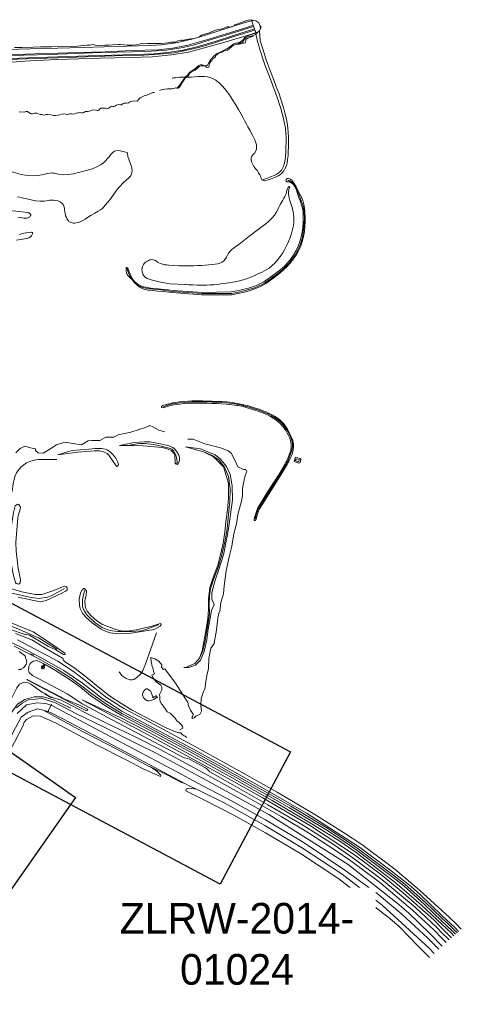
# Model space of a CAD drawing. Header units: metres. Extents: x 68432 to 72035, y 406848 to 409791.
# Tile 8 of 13: x 71234 to 72035, y 406915 to 408699. Entities that reach past the tile are written whole.
import ezdxf

# ---------------------------------------------------------------- set-up
doc = ezdxf.new("R2010")
doc.units = ezdxf.units.M
for name, color, linetype, lineweight in [('B-GEO-OG-BEEK-G', 253, 'Continuous', 0), ('B-GEO-OG-OVLIJNOBJ-G', 253, 'Continuous', 0), ('B-GEO-OG-RASTER-G', 253, 'WZE_AFRASTERING', 0), ('B-GEO-OG-SLOOT_kant-G', 253, 'Continuous', 0), ('B-GEO-OG-VERH_kntgesl-G', 253, 'Continuous', 0), ('B-GEO-OG-VERH_kntopen-G', 253, 'Continuous', 0), ('B-GEO-OG-WATER_overig-G', 253, 'Continuous', 0), ('TL-3.5mm Tekst', 3, 'Continuous', 35)]:
    doc.layers.add(name, color=color, linetype=linetype, lineweight=lineweight)
doc.styles.add('StagCAD', font='StagCAD.ttf')
doc.linetypes.add('WZE_AFRASTERING', pattern='A,9,-1.72,[205,WZE.shx,S=0.155,R=0,X=0,Y=0],-3.28', length=14)

msp = doc.modelspace()

# ---------------------------------------------------------------- linework, layer by layer
at = {"color": 1, "lineweight": -3}
msp.add_lwpolyline([(70952.968, 407557.945), (71335.512, 407290.085), (71072.881, 406915.01), (70690.337, 407182.871)], close=True, dxfattribs=at)
at = {"layer": 'B-GEO-OG-BEEK-G'}
for points in [[(71669.232, 408679.148), (71671.495, 408684.442), (71671.449, 408688.442)], [(71652.639, 408672.463), (71661.822, 408675.499)], [(71661.822, 408675.499), (71662.29, 408675.672)], [(71661.926, 408675.068), (71661.822, 408675.499)], [(71662.422, 408673.003), (71661.926, 408675.068)], [(71662.29, 408675.672), (71666.404, 408677.196), (71668.628, 408678.731)], [(71662.422, 408673.003), (71665.635, 408659.643), (71667.793, 408652.513), (71670.044, 408645.179), (71672.681, 408636.735), (71675.405, 408628.233), (71678.956, 408617.668), (71682.207, 408608.557), (71685.268, 408600.402), (71688.252, 408592.707), (71691.27, 408584.975), (71693.974, 408577.942), (71696.739, 408570.596), (71699.518, 408563.022), (71702.262, 408555.306), (71704.926, 408547.535), (71707.856, 408538.518), (71710.529, 408529.527), (71712.862, 408520.55), (71714.771, 408511.57), (71716.175, 408502.575), (71716.991, 408493.993), (71717.361, 408485.341), (71717.372, 408476.576), (71717.108, 408467.656), (71716.657, 408458.537), (71716.247, 408452.162), (71715.601, 408445.844), (71714.531, 408439.752), (71712.851, 408434.056), (71710.371, 408428.925), (71709.042, 408426.975), (71707.498, 408425.136), (71705.702, 408423.393), (71703.612, 408421.727), (71701.19, 408420.122), (71695.497, 408417.117), (71689.346, 408414.462), (71683.727, 408412.339), (71679.629, 408410.932), (71678.043, 408410.422), (71673.539, 408409.009), (71678.806, 408407.277), (71680.447, 408407.738), (71684.7, 408409.03), (71690.558, 408411.011), (71697.018, 408413.54), (71703.073, 408416.478), (71706.27, 408418.476), (71708.975, 408420.594)], [(71668.628, 408678.731), (71669.232, 408679.148)], [(71708.975, 408420.594), (71711.253, 408422.846), (71713.167, 408425.246), (71714.782, 408427.809), (71717.321, 408433.46), (71719.078, 408439.658), (71720.222, 408446.238), (71720.921, 408453.034), (71721.344, 408459.879), (71721.694, 408468.798), (71721.815, 408477.55), (71721.668, 408486.172), (71721.212, 408494.702), (71720.407, 408503.176), (71719.097, 408512.409), (71717.358, 408521.63), (71715.225, 408530.848), (71712.731, 408540.072), (71709.913, 408549.311), (71707.324, 408557.085), (71704.599, 408564.793), (71701.804, 408572.353), (71699.01, 408579.681), (71696.285, 408586.695), (71693.232, 408594.505), (71690.236, 408602.278), (71687.167, 408610.522), (71683.893, 408619.746), (71680.285, 408630.456), (71677.615, 408638.7), (71675.024, 408646.867), (71672.806, 408653.95), (71670.677, 408660.826), (71669.232, 408679.148)], [(71447.029, 408218.907), (71451.327, 408215.415), (71456.292, 408212.447), (71459.62, 408211.122), (71463.127, 408210.181), (71466.89, 408209.514), (71470.986, 408209.009), (71484.713, 408207.634), (71494.214, 408206.662), (71511.015, 408204.911), (71563.905, 408200.868), (71619.73, 408200.892), (71622.439, 408201.427), (71629.504, 408202.923), (71639.327, 408205.22), (71650.315, 408208.155), (71660.872, 408211.568), (71667.832, 408214.414), (71673.876, 408217.439), (71679.275, 408220.635), (71684.303, 408223.996), (71689.229, 408227.516), (71695.049, 408231.768), (71700.983, 408236.241), (71706.916, 408240.955), (71712.734, 408245.932), (71718.325, 408251.191), (71724.683, 408257.994), (71730.476, 408265.213), (71735.641, 408272.819), (71740.12, 408280.781), (71743.852, 408289.066), (71746.779, 408297.577), (71748.977, 408306.335), (71750.51, 408315.299), (71751.444, 408324.428), (71751.845, 408333.681), (71751.862, 408338.577), (71751.747, 408343.45), (71751.502, 408348.257), (71751.123, 408352.952), (71750.61, 408357.49), (71749.885, 408362.212), (71748.89, 408366.872), (71747.514, 408371.641), (71745.645, 408376.694), (71743.173, 408382.203), (71739.51, 408389.255), (71735.523, 408396.281), (71731.867, 408402.396)], [(71731.867, 408402.396), (71729.194, 408406.714), (71728.158, 408408.35), (71727.793, 408408.667), (71726.816, 408409.441), (71725.403, 408410.404), (71723.733, 408411.292), (71721.983, 408411.836), (71720.738, 408411.884), (71719.601, 408411.626), (71718.628, 408411.092), (71717.872, 408410.309), (71717.389, 408409.305), (71717.238, 408408.482), (71717.249, 408407.634), (71717.417, 408406.832), (71717.738, 408406.151), (71718.207, 408405.662), (71718.808, 408405.413), (71719.514, 408405.351), (71720.29, 408405.402), (71721.098, 408405.493), (71721.905, 408405.55), (71722.546, 408405.528), (71723.163, 408405.445), (71723.758, 408405.309), (71724.333, 408405.131), (71724.891, 408404.921), (71729.373, 408401.987), (71732.775, 408397.629), (71735.396, 408392.293), (71737.536, 408386.427), (71739.495, 408380.476), (71741.38, 408375.12), (71743.253, 408369.987), (71744.997, 408364.978), (71746.494, 408359.995), (71747.627, 408354.939), (71748.243, 408350.481), (71748.558, 408345.924), (71748.629, 408341.296), (71748.509, 408336.626), (71748.254, 408331.94), (71747.509, 408323.053), (71746.37, 408314.264), (71744.736, 408305.623), (71742.507, 408297.184), (71739.581, 408288.997), (71735.932, 408281.195), (71731.569, 408273.713)], [(71731.569, 408273.713), (71726.558, 408266.573), (71720.965, 408259.8), (71714.856, 408253.414), (71709.44, 408248.411), (71703.814, 408243.675), (71698.08, 408239.193), (71692.341, 408234.946), (71686.699, 408230.92), (71682.029, 408227.678), (71677.259, 408224.591), (71672.15, 408221.664), (71666.459, 408218.908), (71659.945, 408216.328), (71649.264, 408213.02), (71638.101, 408210.214), (71628.097, 408208.044), (71620.891, 408206.644), (71618.125, 408206.147), (71565.833, 408204.943), (71512.412, 408208.864), (71503.902, 408209.649), (71495.305, 408210.483), (71485.626, 408211.482), (71476.223, 408212.548), (71471.389, 408213.17), (71467.006, 408213.84), (71462.98, 408214.617), (71459.216, 408215.559), (71455.618, 408216.727), (71451.274, 408218.594), (71447.104, 408221.093), (71443.172, 408224.419), (71439.541, 408228.766), (71436.275, 408234.329), (71434.425, 408238.5), (71432.835, 408242.696), (71431.592, 408246.371), (71430.782, 408248.977), (71430.494, 408249.967), (71428.844, 408250.6), (71427.547, 408250.046), (71427.446, 408249.452), (71427.33, 408248.687), (71427.171, 408244.275), (71427.934, 408240.735), (71429.4, 408237.817), (71431.352, 408235.269), (71437.732, 408228.299), (71439.993, 408225.881)], [(71439.993, 408225.881), (71442.066, 408223.664), (71446.592, 408219.262), (71447.029, 408218.907)], [(71551.693, 408008.809), (71546.267, 408008.7), (71540.195, 408008.357), (71532.081, 408007.605), (71523.858, 408006.642), (71516.625, 408005.684), (71511.479, 408004.95), (71509.52, 408004.657), (71493.281, 408000)], [(71647.373, 408000), (71646.711, 408000.179), (71640.854, 408001.614), (71634.978, 408002.904), (71630.01, 408003.881), (71625.024, 408004.751), (71620.009, 408005.513), (71614.952, 408006.163), (71609.842, 408006.698), (71600.929, 408007.36), (71591.964, 408007.769), (71583.086, 408008.021), (71574.437, 408008.21), (71566.156, 408008.434), (71561.431, 408008.606), (71556.678, 408008.755), (71551.693, 408008.809)], [(71493.281, 408000), (71493.173, 407999.969), (71491.678, 407998.135), (71491.65, 407996.604), (71494.737, 407995.918), (71507.863, 408000)], [(71507.863, 408000), (71511.497, 408001.13), (71513.349, 408001.368), (71518.215, 408001.967), (71525.063, 408002.757), (71532.859, 408003.567), (71540.569, 408004.227), (71546.637, 408004.576), (71552.043, 408004.726)], [(71552.043, 408004.726), (71556.998, 408004.728), (71561.713, 408004.636), (71574.53, 408004.271), (71583.031, 408004.019), (71591.766, 408003.696), (71600.598, 408003.256), (71609.391, 408002.651), (71614.335, 408002.214), (71619.23, 408001.689), (71624.082, 408001.06), (71628.9, 408000.308), (71630.55, 408000)], [(71630.55, 408000), (71633.69, 407999.414), (71639.495, 407998.119), (71645.271, 407996.626), (71651.018, 407994.97), (71656.738, 407993.19), (71662.43, 407991.322), (71666.788, 407989.842), (71671.119, 407988.303), (71675.412, 407986.673), (71679.657, 407984.922), (71683.841, 407983.021), (71688.92, 407980.418), (71693.844, 407977.518), (71698.567, 407974.3), (71703.044, 407970.745), (71707.229, 407966.835), (71710.697, 407963.024), (71713.892, 407958.971), (71716.812, 407954.733), (71719.454, 407950.37), (71721.816, 407945.94), (71724, 407941.158), (71725.672, 407936.217), (71726.643, 407930.971), (71726.722, 407925.269), (71725.72, 407918.963), (71723.701, 407912.384), (71721.109, 407905.902), (71718.529, 407900.3), (71716.551, 407896.364), (71715.761, 407894.877), (71703.741, 407873.807), (71682.874, 407842.408), (71665.582, 407813.567), (71661.657, 407802.906), (71659.722, 407795.1), (71659.473, 407791.966), (71661.513, 407792.036)], [(71661.513, 407792.036), (71663.191, 407793.928), (71664.845, 407802.207), (71668.702, 407812.032), (71686.699, 407841.013), (71706.109, 407871.446), (71719.428, 407893.135), (71720.23, 407894.602), (71722.244, 407898.492), (71724.881, 407904.04), (71727.554, 407910.479), (71729.673, 407917.042), (71730.875, 407924.255), (71730.718, 407930.744), (71729.486, 407936.711), (71727.463, 407942.355), (71724.931, 407947.877), (71722.548, 407952.599), (71719.956, 407957.283), (71717.109, 407961.836), (71713.961, 407966.164), (71710.464, 407970.174), (71706.071, 407974.233), (71701.271, 407977.835), (71696.156, 407981.048), (71690.821, 407983.94), (71685.36, 407986.578), (71681.152, 407988.462), (71676.921, 407990.244), (71672.663, 407991.928), (71668.376, 407993.521), (71664.055, 407995.028), (71658.323, 407996.886), (71652.538, 407998.603), (71647.373, 408000)], [(71732.205, 407898.77), (71734.711, 407906.652), (71743.075, 407904.137), (71744.029, 407902.095), (71742.78, 407897.058), (71740.334, 407895.612), (71732.205, 407898.77)]]:
    msp.add_lwpolyline(points, dxfattribs=at)
at = {"layer": 'B-GEO-OG-OVLIJNOBJ-G'}
for points in [[(71173.313, 408634.721), (71213.296, 408635.744), (71262.056, 408637.536), (71303.352, 408638.592), (71340.256, 408639.744), (71389.624, 408641.408), (71437.928, 408643.328), (71485.776, 408644.8), (71511.856, 408647.808), (71539.288, 408653.12), (71577.072, 408663.84), (71616.672, 408676.128), (71646.168, 408685.44), (71657.607, 408689.368)], [(71658.8, 408698.208), (71656.272, 408698.848), (71651.072, 408699.424), (71646.344, 408697.984), (71636.544, 408694.592), (71628.344, 408691.52), (71624.072, 408689.984), (71623.08, 408688.288), (71619.312, 408686.976), (71616.576, 408685.952), (71613.672, 408686.752), (71609.84, 408686.624), (71601.24, 408682.944), (71589.44, 408680.416), (71582.08, 408677.6), (71575.8, 408674.336), (71571.744, 408673.664), (71568.272, 408672.48), (71563.992, 408671.2), (71559.118, 408667.861)], [(71655.213, 408697.618), (71652.4, 408696.928), (71637.152, 408692.32), (71610.4, 408683.84), (71577.008, 408673.312), (71559.118, 408667.861)], [(71657.607, 408689.368), (71657.632, 408689.376)], [(71559.118, 408667.861), (71548.864, 408664.736), (71517.264, 408657.6), (71491.256, 408653.984), (71471.12, 408652.896), (71407.512, 408650.944), (71347.408, 408648.768), (71303.384, 408647.712), (71274.28, 408646.976), (71232.936, 408645.728), (71202.88, 408644.64), (71173.092, 408643.776)], [(71657.672, 408673.856), (71646.664, 408670.688), (71606.48, 408658.784), (71566.936, 408647.552), (71540.4, 408640.832), (71509.84, 408635.456), (71475.48, 408632.352), (71434.24, 408630.944), (71379.48, 408629.568), (71303.832, 408627.456), (71252.952, 408625.152), (71211.504, 408622.08)], [(71213.592, 408627.424), (71262.312, 408629.248), (71303.464, 408630.56), (71354.36, 408632.352), (71406.472, 408633.888), (71459.16, 408635.2), (71479.016, 408636.224), (71514.32, 408639.584), (71543.504, 408645.216), (71565.68, 408650.848), (71589.272, 408658.048), (71622.936, 408668.768), (71660.528, 408680.576)], [(71519.662, 408575.314), (71526.512, 408584.032), (71531.816, 408591.392), (71534.744, 408595.68), (71539.344, 408599.68), (71542.512, 408603.52), (71546.424, 408606.592), (71552.968, 408611.072), (71556.776, 408614.496), (71559.056, 408616.576), (71561.744, 408617.6), (71565.216, 408617.408), (71568.744, 408616.512), (71572.96, 408616.032), (71574.824, 408616.736), (71576.176, 408619.264), (71578.888, 408624.576), (71585.04, 408632.16), (71591.488, 408637.696), (71598.992, 408641.44), (71608.656, 408645.92), (71617.296, 408651.36), (71621.264, 408655.072), (71625.44, 408657.088), (71629.584, 408657.184), (71631.592, 408657.28), (71635.016, 408659.072), (71639.36, 408662.944), (71641.856, 408667.264), (71646.248, 408669.28), (71657.672, 408673.856)], [(71559.118, 408667.861), (71559.088, 408667.84)], [(71656.928, 408669.984), (71651.128, 408668.96), (71646.688, 408667.84), (71645.005, 408667.081), (71643.988, 408666.379), (71642.2, 408664.608), (71640.96, 408661.792), (71639.083, 408659.423), (71637.912, 408658.464), (71634.048, 408656.736), (71632.704, 408655.84), (71631.2, 408655.424), (71627.92, 408655.2)], [(71646.618, 408665.165), (71651.48, 408667.296), (71656.192, 408668.928), (71657.48, 408670.752), (71659.096, 408671.495), (71661.395, 408672.303), (71662.376, 408672.96), (71662.422, 408673.003)], [(71657.672, 408673.856), (71661.232, 408674.88), (71661.926, 408675.068)], [(71661.926, 408675.068), (71662.441, 408675.207)], [(71662.422, 408673.003), (71665.776, 408676.128)], [(71224.864, 408649.056), (71238.712, 408649.056), (71247.208, 408648.288), (71258.784, 408649.44), (71272.192, 408650.112), (71292.136, 408650.4), (71303.512, 408651.552), (71310.712, 408650.976), (71318.744, 408651.264), (71326.016, 408651.072), (71339, 408651.552), (71350.008, 408652.416), (71356.192, 408653.28), (71361.88, 408653.472), (71365.624, 408654.304), (71369.44, 408654.144), (71372.032, 408653.472), (71377.208, 408652.704), (71382.52, 408652.32), (71388.816, 408653.408), (71396.272, 408653.408), (71402.488, 408653.984), (71413.184, 408654.56), (71416.336, 408654.688), (71423.192, 408653.984), (71430.056, 408653.376), (71437.496, 408653.216), (71445.336, 408653.568), (71451.336, 408655.072), (71455.16, 408656.384), (71458.032, 408655.872), (71465.976, 408656.064), (71481.376, 408656.544), (71490.768, 408656.32), (71503.424, 408657.632), (71508.44, 408658.88), (71511.768, 408658.656), (71516.624, 408658.912), (71520.864, 408660.832), (71526.392, 408662.176), (71528.544, 408662.304), (71528.992, 408661.504), (71537.672, 408663.52), (71544.736, 408664.928), (71548.912, 408664.768)], [(71519.662, 408575.314), (71521.2, 408575.264), (71523.992, 408577.376), (71527.144, 408581.76), (71529.776, 408586.336), (71534.376, 408593.28), (71536.648, 408595.264), (71539.712, 408597.024), (71541.272, 408599.328), (71543.048, 408602.624), (71545.832, 408605.056), (71552.76, 408608), (71556.96, 408611.424), (71559.976, 408614.624), (71564.2, 408615.776), (71568.992, 408615.552), (71571.136, 408615.072), (71572.56, 408613.504), (71575.8, 408612.576), (71577.48, 408613.504), (71577.664, 408616.544), (71578.624, 408620.512), (71581.952, 408624.96), (71583.168, 408625.76), (71584.936, 408629.312), (71587.496, 408630.304), (71589.184, 408632.224), (71590.256, 408634.56), (71593.688, 408637.312), (71597.472, 408639.328), (71601.744, 408640.512), (71606.888, 408643.392), (71610.896, 408644.48), (71614.048, 408646.56), (71618.272, 408650.496), (71622.352, 408653.44), (71626.784, 408655.232), (71632.032, 408655.008), (71635.4, 408655.68), (71637.52, 408657.056), (71639.984, 408657.12), (71641.56, 408657.056), (71642.784, 408657.282), (71643.328, 408657.696), (71643.951, 408658.735), (71644.376, 408660.928), (71644.391, 408661.739), (71644.377, 408662.825), (71644.6, 408663.328), (71646.618, 408665.165)], [(71346.024, 408530.784), (71348.68, 408530.4), (71350.528, 408531.328), (71353.44, 408532.928), (71357.736, 408533.088), (71360.856, 408533.664), (71365.872, 408535.424), (71369.6, 408535.872), (71373.112, 408535.552), (71374.768, 408535.104), (71375.832, 408534.848), (71377.736, 408535.456), (71379.136, 408537.088), (71381.664, 408538.816), (71384.24, 408539.136), (71389.584, 408538.88), (71393.84, 408538.752), (71395.88, 408539.136), (71397.136, 408540.224), (71398.944, 408541.728), (71400.688, 408542.464), (71403.304, 408542.304), (71405.84, 408542.24), (71408.12, 408543.072), (71410.072, 408544.448), (71413.168, 408545.44), (71417.2, 408545.248), (71418.736, 408545.248), (71422.072, 408547.552), (71423.896, 408548), (71428.104, 408548.384), (71431.672, 408548.544), (71433.296, 408549.856), (71436.112, 408551.456), (71440.144, 408551.776), (71446.136, 408552.192), (71447.712, 408552.064), (71448.8, 408552.32), (71449.512, 408554.272), (71452.56, 408557.632), (71459.84, 408561.248), (71464.92, 408562.432), (71469.12, 408564.448), (71476.096, 408567.392), (71479.096, 408567.488)], [(71488.192, 408571.04), (71492.912, 408572.704), (71502.608, 408574.144), (71511.072, 408574.4), (71515.688, 408575.488), (71517.136, 408576.192), (71518.224, 408576.096), (71519.232, 408575.328), (71519.662, 408575.314)], [(71519.648, 408575.296), (71519.662, 408575.314)], [(71233.24, 408532.192), (71243.128, 408531.808), (71245.744, 408533.056), (71248.736, 408532.832), (71250.976, 408531.136), (71253.808, 408529.696), (71255.704, 408528.672), (71257.592, 408528.928), (71261.384, 408530.272), (71265.248, 408529.952), (71271.752, 408527.904), (71275.144, 408527.808), (71276.48, 408527.104), (71279.072, 408526.592), (71281.056, 408527.168), (71282.528, 408527.744), (71285.432, 408527.552), (71291.008, 408527.04), (71295.616, 408525.984), (71299.6, 408525.92), (71303.608, 408526.592), (71307.384, 408526.976), (71311.408, 408528.064), (71314.28, 408528.544), (71317.984, 408528.032), (71320.608, 408527.392), (71321.56, 408527.392), (71322.848, 408528.288), (71325.272, 408529.056), (71328.344, 408528.576), (71330.56, 408528.096), (71333.904, 408528.704), (71336.808, 408530.208), (71338.208, 408530.464), (71339.888, 408530.08), (71341.176, 408530.432), (71343.184, 408531.04), (71346.024, 408530.784)], [(71276.968, 407913.632), (71288.92, 407920.928), (71301.392, 407928.896), (71316.288, 407933.792), (71331.096, 407931.648), (71346.528, 407929.12), (71351.432, 407931.84), (71358.76, 407936.352), (71365.368, 407936.704), (71379.712, 407936.768), (71390.432, 407942.72), (71405.208, 407942.88), (71412.744, 407946.944), (71435.944, 407952.032), (71451.24, 407956.736), (71462.392, 407960.256), (71470.504, 407963.744), (71475.776, 407961.632), (71486.408, 407955.648), (71497.544, 407952.8)], [(71561.208, 407440.096), (71564.128, 407446.112), (71562.608, 407456.608), (71563.432, 407469.504), (71567.072, 407480.352), (71570.4, 407487.744), (71571.264, 407496.672), (71574.44, 407513.824), (71576.616, 407522.848), (71577.424, 407541.536), (71580.992, 407560.192), (71583.336, 407563.68), (71586.848, 407568.992), (71588.216, 407576.768), (71590.712, 407589.376), (71591.968, 407598.72), (71593.552, 407614.528), (71595.648, 407624), (71597.976, 407629.152), (71597.744, 407632.448), (71599.016, 407643.392), (71604.104, 407659.072), (71605.144, 407673.536), (71608.832, 407700.704), (71614.616, 407728.608), (71619.216, 407745.216), (71622.824, 407767.808), (71627.328, 407785.856), (71630.52, 407804.928), (71635.904, 407824.544), (71638.128, 407836.256), (71638.24, 407850.048), (71641.224, 407864.768), (71643.296, 407873.664), (71646.104, 407880.544), (71644.616, 407884.224), (71640.264, 407884.16), (71629.856, 407889.28), (71623.624, 407902.208), (71617.816, 407913.888), (71612.128, 407917.856), (71598.656, 407923.232), (71570.336, 407930.592), (71548.792, 407939.04), (71539.104, 407939.328)], [(71227.288, 407914.176), (71235.136, 407922.048), (71240.272, 407924.8), (71243.992, 407926.464), (71253.856, 407923.648), (71263.037, 407921.913), (71263.288, 407918.592), (71268.112, 407914.144), (71276.968, 407913.632)], [(71303.65, 407910.731), (71322.872, 407917.024), (71330.086, 407918.683), (71344.952, 407919.936), (71354.504, 407920.416), (71371.448, 407922.56), (71383.008, 407922.56), (71389.776, 407921.184), (71393.144, 407919.667), (71399.168, 407915.424), (71402.699, 407912.134), (71408.72, 407904.544), (71412.391, 407897.234), (71413.28, 407893.536), (71412.736, 407891.904), (71410.723, 407889.721), (71409.792, 407889.824), (71409.216, 407890.976), (71395.888, 407910.336), (71392.935, 407913.39), (71385, 407916.96), (71379.808, 407917.882), (71369.424, 407918.112), (71339.648, 407915.392), (71303.65, 407910.731)], [(71516.575, 407895.291), (71516.64, 407894.4), (71519.8, 407893.6), (71522.028, 407894.482), (71524.272, 407900.256), (71524.095, 407906.039), (71522.969, 407909.973), (71518.808, 407917.536), (71514.578, 407922.228), (71511.952, 407923.872), (71504.751, 407926.832), (71489.984, 407930.752), (71470.43, 407934.182), (71460.648, 407934.592), (71441.916, 407932.872), (71432.64, 407931.2), (71415.283, 407927.522), (71431.652, 407927.602)], [(71516.575, 407895.291), (71519.224, 407895.52), (71519.955, 407896.272), (71519.72, 407899.296), (71517.911, 407908.355), (71516.416, 407912.864), (71514.106, 407917.55), (71512.28, 407919.488), (71510.01, 407920.946), (71505.136, 407922.752), (71486.348, 407927.809), (71476.824, 407929.536), (71460.445, 407931.378), (71452.23, 407931.502), (71440.16, 407929.824), (71431.652, 407927.602)], [(71431.652, 407927.602), (71441.04, 407927.648), (71458.44, 407927.187), (71493.184, 407924.16), (71503.717, 407921.313), (71508.768, 407918.56), (71514.294, 407913.51), (71515.488, 407910.24), (71516.575, 407895.291)], [(71560.448, 407542.08), (71551.696, 407532.736), (71536.864, 407526.24), (71532.057, 407525.417), (71540.512, 407525.344), (71552.984, 407529.568), (71562.192, 407538.432), (71568.848, 407554.24), (71573.904, 407575.808), (71576.248, 407594.88), (71579.728, 407615.072), (71582.336, 407628.512), (71587.152, 407639.84), (71582.72, 407649.472), (71582.824, 407661.184), (71588.832, 407683.456), (71595.584, 407703.008), (71604.232, 407729.632), (71610.68, 407763.552), (71613.488, 407781.184), (71617.28, 407807.232), (71620.36, 407828.704), (71619.56, 407854.752), (71615.992, 407875.072), (71609.192, 407889.376), (71598.6, 407903.168), (71588.608, 407910.656), (71562.128, 407921.696), (71535.173, 407925.229), (71567.952, 407916), (71585.768, 407907.392), (71603.672, 407889.12), (71612.808, 407859.36), (71613.184, 407832.32), (71611.328, 407811.072), (71608.416, 407789.376), (71606.28, 407770.368), (71603.16, 407750.688), (71598.672, 407730.4), (71593.672, 407711.008), (71589.032, 407697.92), (71583.72, 407684.672), (71579.304, 407670.56), (71576.504, 407649.184), (71576.808, 407630.688), (71575.544, 407614.304), (71571.336, 407588.16), (71565.12, 407555.904), (71560.448, 407542.08)], [(71301.6, 407902.08), (71268.736, 407902.24), (71263.265, 407901.837), (71252.528, 407898.88), (71246.737, 407896.057), (71236.56, 407888.224), (71230.852, 407882.053), (71228.672, 407878.432), (71225.915, 407871.755), (71222.64, 407857.984), (71220.863, 407845.043), (71220.931, 407843.893)], [(71560.448, 407542.08), (71566.52, 407555.904), (71570.576, 407573.92), (71575.536, 407602.912), (71578.328, 407622.944), (71578.176, 407639.04), (71578.664, 407655.136), (71580.368, 407668.032), (71586.36, 407686.4), (71594.408, 407706.4), (71600.36, 407727.008), (71606.512, 407753.184), (71610.424, 407776.8), (71613.04, 407803.232), (71615.488, 407825.76), (71616.232, 407849.696), (71613.048, 407871.744), (71605.496, 407888.288), (71595.192, 407901.792), (71583.504, 407909.728), (71569.744, 407915.68)], [(70779.408, 407834.912), (70793.704, 407813.056), (70801.288, 407804.8), (70817.496, 407794.272), (70851.784, 407774.624), (70907.64, 407742.816), (70945.768, 407721.376), (71003.328, 407690.048), (71074.696, 407655.008), (71127.064, 407632.224), (71159.248, 407621.952), (71198.072, 407608.544), (71235.528, 407593.792), (71269.712, 407578.56), (71301.656, 407558.752)], [(71232.592, 407820.928), (71230.378, 407821.341), (71226.208, 407818.304), (71223.288, 407806.528), (71216.616, 407763.648), (71215.494, 407738.766), (71216.496, 407726.368), (71223.2, 407692.32), (71226.576, 407679.744), (71228.248, 407677.672), (71232.824, 407676.192), (71235.264, 407678.56), (71236.152, 407684), (71231.88, 407705.44), (71227.846, 407736.317), (71227.736, 407751.776), (71231.32, 407797.408), (71232.56, 407801.824), (71235.352, 407812.096), (71235.792, 407815.968), (71232.592, 407820.928)], [(71065.848, 407801.344), (71061.032, 407782.976), (71054.544, 407755.84), (71054.034, 407748.685), (71058.688, 407734.336), (71063.939, 407726.675), (71077.144, 407715.232), (71105.248, 407699.488), (71163.72, 407677.44), (71217.832, 407660.896), (71254.984, 407652.064), (71270.016, 407650.464), (71284.639, 407652.665), (71291.448, 407655.52), (71315.648, 407668.64)], [(70996.264, 407773.12), (70974.632, 407739.04), (70964.664, 407728.864), (70955.904, 407725.024), (70949.44, 407724.8), (70978.008, 407712.608), (71028.768, 407685.6), (71078.264, 407661.792), (71123.56, 407638.912), (71161.12, 407628.864), (71205.664, 407612.032), (71258.784, 407590.048), (71288.224, 407570.496), (71316.112, 407551.392), (71316.824, 407548.736), (71313.848, 407549.216), (71299.832, 407557.696), (71286.696, 407563.648), (71267.104, 407575.168), (71252.454, 407584.086), (71244.56, 407585.568), (71243.879, 407585.511), (71132.496, 407624.48)], [(71231.496, 407652.672), (71271.648, 407644.352), (71282.608, 407646.784), (71310.888, 407660.416), (71317.264, 407663.616), (71320.448, 407666.304), (71320.568, 407669.792), (71318.744, 407672.384), (71314.992, 407673.056), (71296.624, 407664.96), (71274.456, 407657.632), (71262.403, 407657.424), (71238.152, 407662.624), (71181.432, 407679.36)], [(71352.064, 407668.512), (71350.718, 407668.489), (71347.928, 407665.92), (71344.729, 407660.459), (71342.152, 407649.408), (71342.855, 407637.908), (71344.316, 407632.137), (71348.424, 407623.68), (71353.653, 407616.975), (71365.728, 407606.496), (71382.039, 407595.152), (71391.08, 407590.816), (71398.463, 407588.493), (71413.448, 407586.592), (71436.512, 407587.456), (71474.312, 407593.536), (71479.415, 407595.168), (71488.928, 407600.576), (71491.216, 407603.101), (71490.952, 407604.32), (71488.872, 407605.216), (71472.392, 407599.968), (71445.344, 407593.696), (71429.004, 407591.478), (71420.78, 407591.5), (71408.96, 407594.016), (71384.624, 407603.392), (71374.4, 407609.984), (71363.92, 407618.912), (71356.969, 407627.359), (71354.344, 407632.352), (71352.887, 407636.979), (71352.664, 407646.304), (71355.152, 407656.416), (71355.416, 407663.552), (71352.064, 407668.512)], [(71486.072, 407602.624), (71463.328, 407594.304), (71454.881, 407592.098), (71437.36, 407590.4), (71412.16, 407590.432), (71398.135, 407592.468), (71391.24, 407594.592), (71384.205, 407597.835), (71371.392, 407606.336), (71355.912, 407620.64), (71350.061, 407630.392), (71348.576, 407635.744), (71348.116, 407648.15), (71349.24, 407654.24), (71352.088, 407664.704)], [(71192.728, 407583.008), (71237.384, 407562.08), (71281.472, 407538.88), (71314.328, 407519.68), (71348.2, 407497.216), (71383.56, 407469.632), (71419.584, 407446.496), (71468.304, 407420.512), (71545.984, 407379.04), (71601.944, 407348.32), (71670.6, 407309.696), (71755.44, 407260.768), (71850.584, 407199.904), (71908.08, 407156.672), (71943.988, 407128.667), (71960.968, 407113.536), (72000, 407076.228)], [(71536.592, 407398.688), (71534.184, 407400.768), (71532.344, 407401.536), (71529.096, 407404.096), (71526.76, 407406.784), (71525.264, 407407.072), (71522.896, 407406.976), (71517.056, 407408.896), (71501.432, 407415.616), (71473.848, 407429.632), (71438.504, 407447.968), (71419.672, 407459.52), (71397.368, 407474.336), (71373.664, 407492.512), (71353.168, 407509.408), (71332.296, 407525.344), (71315.944, 407536.128), (71313.712, 407538.4), (71313.344, 407540.352), (71311.744, 407542.144), (71282.92, 407559.424), (71256.712, 407575.424), (71227.032, 407586.784)], [(71414.624, 407517.312), (71419.48, 407511.008), (71421.73, 407508.816), (71427.416, 407505.632), (71434.811, 407503.333), (71438.488, 407503.296), (71441.163, 407503.88), (71446.32, 407506.528), (71453.832, 407513.664), (71457.656, 407519.968), (71460.784, 407527.36), (71461.056, 407528.416), (71482.416, 407588.096)], [(72000, 407084.864), (71959.328, 407122.048), (71914.696, 407159.936), (71854.68, 407204.64), (71821.68, 407226.624), (71769.432, 407258.976), (71701.056, 407299.424), (71636.408, 407335.872), (71562.288, 407376.768), (71471.648, 407425.44), (71423.112, 407450.848), (71389.76, 407472.128), (71355.616, 407500.128), (71331.992, 407518.272), (71303.4, 407536.96), (71273.96, 407552.416), (71230.312, 407575.712)], [(71254.584, 407550.144), (71259.856, 407547.456)], [(71524.856, 407412.416), (71529.992, 407415.296), (71529.392, 407418.56), (71527.728, 407421.568), (71526.992, 407422.208), (71523.44, 407425.696), (71519.24, 407428.832), (71516.448, 407433.408), (71512.008, 407438.048), (71507.08, 407442.368), (71501.936, 407445.12), (71498.872, 407450.048), (71492.456, 407458.592), (71491.328, 407459.616), (71489.032, 407463.712), (71488.48, 407467.52), (71488.576, 407471.488), (71487.84, 407476.608), (71491.944, 407485.056), (71491.944, 407489.6), (71490.128, 407493.184), (71482.072, 407499.424), (71475.864, 407507.168), (71474.208, 407511.808), (71478.784, 407513.696), (71476.936, 407518.016), (71476.6, 407523.136), (71474.736, 407526.976), (71474.144, 407531.104), (71473.4, 407533.92), (71472.24, 407540.256), (71472.144, 407543.392), (71479.552, 407541.12), (71486.72, 407536.64), (71492.24, 407530.016), (71491.728, 407525.824), (71495.072, 407521.76), (71497.656, 407522.912), (71517.136, 407496.832), (71534.888, 407468.32), (71539.008, 407462.4), (71540.704, 407455.776), (71544.08, 407448.032), (71548.752, 407440.704), (71548.56, 407436.96), (71546.584, 407434.72), (71547.648, 407432.96), (71550.728, 407434.112), (71554.08, 407437.728), (71561.208, 407440.096)], [(71277.817, 407526.295), (71276.645, 407526.941), (71275.616, 407525.214), (71276.784, 407524.568), (71277.817, 407526.295)], [(71326.984, 407451.584), (71295.648, 407466.656), (71276.912, 407472.352), (71260.416, 407472.032), (71243.608, 407467.392), (71230.704, 407459.232), (71218.152, 407441.984), (71203.2, 407413.632), (71187.256, 407382.784), (71158.248, 407328.384), (71141.976, 407297.888), (71128.752, 407272.448), (71111.664, 407249.216), (71093.08, 407231.072), (71063.104, 407211.616), (71027.336, 407199.744), (70991.4, 407196.352), (70964.656, 407200.096), (70932.568, 407212.8), (70906.144, 407228.16), (70878.084, 407248.075)], [(71291.758, 407471.873), (71291.128, 407470.784), (71280.44, 407476.352), (71280.986, 407477.382)], [(71471.44, 407482.912), (71473.184, 407479.104), (71474.8, 407475.072), (71475.736, 407472.352), (71475.984, 407470.24), (71476.388, 407470.144), (71477.474, 407471.476), (71478.392, 407472.512), (71480.436, 407473.751), (71481.456, 407474.112), (71481.849, 407474.07), (71482.642, 407473.427), (71483.698, 407471.339), (71483.648, 407470.72), (71481.296, 407470.592), (71478.576, 407468.224), (71474.223, 407466.132), (71472.03, 407465.37), (71468.752, 407464.736), (71466.433, 407464.949), (71464.901, 407465.522), (71461.864, 407467.584), (71460.706, 407468.696), (71458.807, 407471.196), (71457.815, 407473.224), (71457.163, 407476.337), (71457.689, 407479.313), (71458.456, 407480.672), (71461.276, 407484.798), (71462.85, 407486.432), (71463.949, 407486.961), (71464.511, 407486.993), (71465.368, 407486.688), (71471.44, 407482.912)], [(71228.776, 407452.48), (71238.616, 407461.024), (71249.96, 407466.72), (71274.944, 407468.96), (71299.12, 407461.152), (71337.584, 407441.696), (71385.144, 407418.4), (71446.096, 407387.424), (71481.848, 407370.304), (71552.768, 407332.064), (71686.32, 407259.136), (71830.024, 407168.416), (71918.648, 407098.464), (71939.592, 407080.901), (71978.912, 407042.88), (72000, 407020.992)], [(71291.219, 407457.119), (71285.158, 407445.845)], [(71292.08, 407458.72), (71291.219, 407457.119)], [(72000, 407052.704), (71985.072, 407067.808), (71929.88, 407116.992), (71891.224, 407148.768), (71841.504, 407185.76), (71761.728, 407238.336), (71673.776, 407289.76), (71592.08, 407335.488), (71496.504, 407387.712), (71459.264, 407407.648), (71412.408, 407432.544), (71380.632, 407449.024), (71357.592, 407461.408), (71347.91, 407466.85), (71380.328, 407451.904), (71417.632, 407433.92), (71461.424, 407411.648), (71545.208, 407366.528), (71614.312, 407328.416), (71692.144, 407284.384), (71765.944, 407240.64), (71814.704, 407210.432), (71844.48, 407190.08), (71914.296, 407136.352), (71962.568, 407095.392), (72000, 407060.128)], [(71141.4, 407245.984), (71142.96, 407245.344), (71145.432, 407239.232), (71146.52, 407238.464), (71161.232, 407267.136), (71171.152, 407287.04), (71190.72, 407325.92), (71206.752, 407356.896), (71225.096, 407390.016), (71240.056, 407418.88), (71242.376, 407426.272), (71247.04, 407431.456), (71258.856, 407437.6), (71272.288, 407437.12), (71300.768, 407424.224), (71373.776, 407385.376), (71427.24, 407357.952), (71459.56, 407341.024), (71489.952, 407327.968), (71490.448, 407330.432), (71481.6, 407339.008), (71471.756, 407345.193)], [(71277.182, 407447.958), (71349.496, 407409.056), (71394.344, 407386.144), (71432.448, 407365.92), (71469, 407346.272), (71471.756, 407345.193)], [(71285.158, 407445.845), (71284.992, 407445.536)], [(71471.756, 407345.193), (71474.152, 407344.256), (71501.392, 407330.752), (71526.664, 407317.6), (71533.898, 407315.42)], [(71977.648, 407000), (71955.552, 407021.696), (71922.839, 407055.279), (71905.304, 407070.72), (71812.92, 407142.368), (71743.304, 407188.384), (71679.816, 407225.536), (71622.584, 407257.984), (71566.976, 407286.08), (71535.56, 407301.76), (71536.256, 407305.12), (71540.952, 407306.848), (71554.976, 407304.848)], [(72013.872, 407072.192), (72000, 407084.864)], [(72000, 407076.228), (72023.808, 407053.472), (72030.027, 407046.904)], [(72013.872, 407072.192), (72026.166, 407060.486), (72035.085, 407051.433)], [(72000, 407060.128), (72017.472, 407043.648), (72021.519, 407039.285)], [(72000, 407052.704), (72012.005, 407040.735), (72017.217, 407035.432)], [(72000, 407020.992), (72000.505, 407020.468)]]:
    msp.add_lwpolyline(points, dxfattribs=at)
at = {"layer": 'B-GEO-OG-RASTER-G'}
msp.add_lwpolyline([(71277.951, 407530.055), (71277.142, 407528.623)], dxfattribs=at)
at = {"layer": 'B-GEO-OG-SLOOT_kant-G'}
for points in [[(71720.296, 408407.697), (71720.547, 408407.726), (71721.2, 408407.782), (71722.108, 408407.824), (71723.122, 408407.808), (71724.093, 408407.69), (71724.686, 408407.527), (71725.202, 408407.304), (71725.657, 408407.034), (71726.07, 408406.73), (71726.459, 408406.406), (71730.279, 408402.41), (71733.539, 408397.699), (71736.36, 408392.477), (71738.863, 408386.952), (71741.172, 408381.33), (71743.16, 408376.319), (71745.023, 408371.358), (71746.697, 408366.41), (71748.118, 408361.435), (71749.221, 408356.397), (71749.906, 408351.76), (71750.32, 408347.056), (71750.503, 408342.304), (71750.498, 408337.519), (71750.345, 408332.721), (71749.732, 408323.563), (71748.648, 408314.477), (71747.01, 408305.523), (71744.733, 408296.763), (71741.734, 408288.256), (71738.059, 408280.269), (71733.674, 408272.607), (71728.634, 408265.3), (71722.995, 408258.373), (71716.81, 408251.855), (71711.244, 408246.705), (71705.446, 408241.841), (71699.53, 408237.242), (71693.611, 408232.885), (71687.801, 408228.75), (71682.995, 408225.408), (71678.094, 408222.216), (71672.842, 408219.183), (71666.982, 408216.316), (71660.259, 408213.623), (71649.649, 408210.276), (71638.584, 408207.413), (71628.681, 408205.183), (71621.555, 408203.736)], [(71428.694, 408249.278), (71429.028, 408248.287), (71429.954, 408245.672), (71431.355, 408241.971), (71433.114, 408237.724), (71435.116, 408233.467), (71438.733, 408227.41), (71439.993, 408225.881)], [(71439.993, 408225.881), (71442.663, 408222.641), (71446.874, 408219), (71447.029, 408218.907)], [(71621.555, 408203.736), (71618.82, 408203.221), (71565.093, 408202.988), (71511.079, 408206.688), (71502.894, 408207.84), (71494.608, 408208.964), (71485.257, 408210.173), (71476.137, 408211.255), (71471.421, 408211.762), (71467.133, 408212.246), (71463.19, 408212.796), (71459.509, 408213.501), (71456.005, 408214.45), (71451.332, 408216.324), (71447.029, 408218.907)], [(71501.187, 408000), (71510.617, 408003.04), (71512.5, 408003.297), (71517.449, 408003.95), (71524.412, 408004.816), (71532.338, 408005.715), (71540.176, 408006.464), (71546.318, 408006.884), (71551.792, 408007.099), (71556.811, 408007.157), (71561.589, 408007.11), (71566.34, 408007.006), (71574.527, 408006.798), (71583.084, 408006.529), (71591.872, 408006.154), (71600.755, 408005.63), (71609.593, 408004.912), (71614.662, 408004.387), (71619.677, 408003.769), (71624.648, 408003.045), (71629.584, 408002.2), (71634.492, 408001.222), (71639.766, 408000)], [(71494.816, 407997.946), (71501.187, 408000)], [(71639.766, 408000), (71640.396, 407999.854), (71646.272, 407998.306), (71652.123, 407996.612), (71657.947, 407994.806), (71663.745, 407992.922), (71668.051, 407991.478), (71672.334, 407989.98), (71676.585, 407988.4), (71680.793, 407986.709), (71684.951, 407984.877), (71690.199, 407982.276), (71695.293, 407979.369), (71700.176, 407976.129), (71704.793, 407972.529), (71709.089, 407968.541), (71712.584, 407964.685), (71715.788, 407960.569), (71718.71, 407956.261), (71721.354, 407951.824), (71723.727, 407947.325), (71726.031, 407942.254), (71727.797, 407937.025), (71728.818, 407931.476), (71728.889, 407925.446), (71727.804, 407918.772), (71725.692, 407911.968), (71722.996, 407905.269), (71720.32, 407899.484)], [(71720.32, 407899.484), (71718.271, 407895.42), (71717.454, 407893.886), (71705.147, 407873.213), (71684.734, 407841.774), (71666.982, 407813.035), (71663.174, 407802.825), (71661.338, 407794.946)], [(71734.54, 407900.341), (71735.577, 407903.415), (71740.869, 407902.205), (71741.302, 407900.463), (71739.625, 407898.365), (71734.54, 407900.341)]]:
    msp.add_lwpolyline(points, dxfattribs=at)
at = {"layer": 'B-GEO-OG-VERH_kntgesl-G'}
for points in [[(71216.248, 408634.272), (71266.456, 408635.872), (71303.408, 408637.088), (71382.568, 408639.712), (71438.856, 408641.408), (71473.648, 408642.496), (71500.808, 408644.384), (71531.104, 408649.312), (71551.52, 408654.112), (71569.984, 408659.68), (71617.88, 408674.528), (71658.2, 408687.296)], [(71659.845, 408682.615), (71622.165, 408670.779), (71588.571, 408660.082), (71568.418, 408653.931)], [(71659.884, 408682.627), (71659.845, 408682.615)], [(71216.376, 408629.28), (71266.608, 408630.848), (71303.448, 408632.096), (71358.488, 408633.856), (71401.176, 408635.072), (71442.712, 408636.48), (71478.384, 408637.632), (71506.656, 408640.288), (71530.672, 408644.384), (71558.064, 408650.624), (71568.418, 408653.931)], [(72000, 407070.912), (71970.232, 407099.424), (71933.055, 407132.416), (71913.52, 407147.776), (71848.176, 407196.992), (71830.16, 407209.568), (71791.288, 407234.752), (71725.72, 407274.24), (71627.624, 407329.92), (71550.56, 407372.48), (71466.192, 407417.728), (71458.64, 407421.632), (71420.976, 407441.536), (71393.704, 407457.824), (71365.016, 407477.6), (71347.272, 407491.616), (71327.888, 407506.112), (71301.384, 407523.232), (71274.736, 407538.016), (71252.848, 407549.664), (71224.464, 407564.32)], [(71232.564, 407521.662), (71234.432, 407521.627), (71236.201, 407522), (71237.016, 407522.368), (71241.367, 407524.772), (71245.8, 407530.176), (71246.389, 407531.066), (71247.057, 407533.115), (71247.178, 407535.381), (71246.432, 407539.872), (71245.111, 407544.21), (71244.119, 407546.239), (71242.762, 407547.937), (71241.912, 407548.608), (71233.446, 407554.161)], [(72000, 407044.768), (71990.544, 407054.4), (71951.2, 407090.88), (71890.84, 407141.312), (71838.688, 407180.416), (71804.56, 407203.84), (71745.952, 407240.8), (71684.456, 407276.608), (71620.84, 407312.8), (71578.888, 407336.288), (71573, 407342.08), (71571.192, 407343.744), (71570.296, 407344.32), (71549.232, 407355.936), (71543.608, 407358.816), (71542.096, 407359.52), (71538.008, 407360.256), (71532.632, 407361.44), (71455.776, 407402.4), (71402.288, 407430.656), (71351.088, 407457.728), (71348.896, 407458.88), (71320.208, 407477.568), (71317.896, 407478.944), (71312.688, 407481.792), (71257.528, 407510.784), (71251.672, 407516.416), (71250.464, 407520.895), (71250.728, 407525.28), (71251.169, 407527.975), (71251.602, 407529.287), (71252.528, 407531.232), (71254.246, 407533.522), (71255.642, 407534.738), (71258.944, 407536.608), (71262.35, 407537.679), (71264.073, 407537.83), (71266.552, 407537.376), (71273.278, 407534.735), (71277.01, 407532.642)], [(71281.932, 407530.017), (71280.498, 407530.789), (71278.884, 407531.634), (71277.01, 407532.642)], [(71281.932, 407530.017), (71299.456, 407520.256), (71325.76, 407503.232), (71345.072, 407488.864), (71363.008, 407474.656), (71391.88, 407454.784), (71419.312, 407438.4), (71457.024, 407418.464), (71464.52, 407414.56), (71548.824, 407369.312), (71625.864, 407326.816), (71723.864, 407271.168)], [(71280.986, 407477.382), (71277.4, 407479.392), (71276.816, 407479.744), (71275.304, 407480.544), (71274.064, 407481.344), (71254.879, 407494.919), (71248.344, 407498.304), (71242.368, 407498.752), (71233.952, 407495.488), (71229.505, 407488.544), (71219.632, 407469.408), (71206.832, 407446.112), (71206.639, 407445.808)], [(71349.424, 407449.888), (71355.568, 407446.88), (71357.576, 407447.712), (71357.728, 407448.48), (71356.872, 407450.176), (71356.448, 407450.432), (71355.24, 407450.944), (71347.68, 407454.752), (71346.312, 407455.424), (71342.848, 407456.928), (71319.024, 407466.944), (71313.416, 407469.344), (71311.208, 407470.464), (71308.344, 407472.064), (71248.16, 407503.744), (71247.504, 407503.648), (71247.728, 407503.008), (71248.256, 407502.784), (71268.6, 407492.032), (71337.384, 407455.968), (71349.424, 407449.888)], [(71280.986, 407477.382), (71286.735, 407474.16), (71291.592, 407471.936), (71291.758, 407471.873)], [(71572.12, 407332.256), (71516.424, 407362.432), (71486.544, 407378.048), (71452.128, 407395.584), (71434.312, 407404.384), (71395.336, 407422.976), (71351.2, 407444.64), (71316.856, 407462.368), (71309.648, 407466.158), (71293.504, 407471.2), (71292.44, 407471.616), (71291.758, 407471.873)], [(71572.12, 407332.256), (71645.088, 407291.488), (71708.272, 407255.168), (71757.912, 407225.664), (71806.464, 407194.464), (71834.768, 407174.944), (71886.52, 407136.128), (71946.616, 407085.92), (71985.736, 407049.664), (72000, 407035.104)], [(71723.864, 407271.168), (71789.328, 407231.744), (71828.112, 407206.624), (71846.112, 407194.048), (71911.344, 407144.896), (71930.822, 407129.577), (71967.888, 407096.672), (72000, 407065.888)], [(72000, 407070.912), (72011.633, 407060.113), (72020.017, 407051.915), (72025.235, 407046.698), (72027.447, 407044.593)], [(72000, 407065.888), (72009.024, 407057.505), (72018.713, 407048.188), (72024.791, 407042.215)], [(72000, 407044.768), (72011.26, 407033.469), (72013.038, 407031.691)], [(72000, 407035.104), (72007.88, 407027.072)]]:
    msp.add_lwpolyline(points, dxfattribs=at)
at = {"layer": 'B-GEO-OG-VERH_kntopen-G'}
for points in [[(71655.192, 408697.696), (71655.213, 408697.618)], [(71668.628, 408678.731), (71670.776, 408683.136), (71670.704, 408687.84), (71668.032, 408693.504), (71662.576, 408697.248), (71658.856, 408697.888), (71655.536, 408697.696), (71655.213, 408697.618)], [(71655.213, 408697.618), (71657.607, 408689.368)], [(71657.607, 408689.368), (71658.264, 408687.104), (71659.845, 408682.615)], [(71659.845, 408682.615), (71662.29, 408675.672)], [(71662.29, 408675.672), (71662.4, 408675.36)], [(71662.441, 408675.207), (71665.256, 408675.968), (71668.56, 408678.592), (71668.628, 408678.731)], [(71277.16, 407528.568), (71278.884, 407531.634)], [(71280.498, 407530.789), (71278.723, 407527.69)], [(71291.219, 407457.119), (71291.096, 407457.184), (71282.064, 407459.904), (71265.232, 407461.472), (71247.056, 407457.504), (71229.632, 407442.304)], [(71291.219, 407457.119), (71440.584, 407377.92), (71511.208, 407340.416), (71565.512, 407311.776), (71618.248, 407283.712), (71680.16, 407249.344), (71748.152, 407208.768), (71824.184, 407158.4), (71882.744, 407115.872), (71927.128, 407078.56), (71974.568, 407034.752), (71994.134, 407014.763)], [(71141.4, 407245.984), (71150.584, 407259.36), (71160.68, 407279.808), (71177.696, 407319.456), (71204.808, 407371.456), (71221.68, 407405.632), (71237.144, 407435.104), (71249.808, 407444.416), (71266.464, 407450.784), (71277.182, 407447.958)], [(71277.182, 407447.958), (71285.04, 407445.888), (71285.158, 407445.845)], [(71285.158, 407445.845), (71290.104, 407444.032), (71312.784, 407432.544), (71370.24, 407401.888), (71434.2, 407368.256), (71497.488, 407334.336), (71533.898, 407315.42)], [(71533.898, 407315.42), (71543.192, 407310.592), (71554.976, 407304.848)], [(71554.976, 407304.848), (71605.296, 407280.32), (71678.888, 407238.816), (71745.2, 407199.104), (71818.92, 407150.752), (71891.36, 407094.816), (71976.76, 407016.608), (71985.574, 407007.098)]]:
    msp.add_lwpolyline(points, dxfattribs=at)
msp.add_lwpolyline([(71278.723, 407527.69, -6.41462481), (71277.16, 407528.568)], format="xyb", dxfattribs=at)
at = {"layer": 'B-GEO-OG-WATER_overig-G'}
for points in [[(71575.027, 408596.086), (71569.256, 408596.726), (71563.329, 408596.694), (71557.397, 408596.269), (71551.613, 408595.731), (71546.128, 408595.362), (71542.222, 408595.323), (71538.329, 408595.411), (71534.204, 408595.495), (71529.603, 408595.446), (71524.281, 408595.134), (71520.625, 408594.773), (71517.034, 408594.348), (71513.937, 408593.941), (71511.764, 408593.635), (71510.944, 408593.515)], [(71614.61, 408563.216), (71608.12, 408571.815), (71602.509, 408578.396), (71596.433, 408584.466), (71589.854, 408589.673), (71582.731, 408593.664), (71575.027, 408596.086)], [(71673.539, 408409.009), (71673.329, 408409.594), (71672.757, 408411.136), (71671.911, 408413.312), (71670.877, 408415.8), (71669.744, 408418.28), (71667.601, 408422.136), (71665.437, 408425.218), (71663.276, 408427.875), (71661.14, 408430.453), (71659.052, 408433.3), (71657.003, 408436.803), (71655.32, 408440.702), (71654.293, 408444.728), (71654.211, 408448.613), (71655.364, 408452.089), (71656.22, 408453.312), (71657.24, 408454.46), (71658.348, 408455.563), (71659.462, 408456.654), (71660.506, 408457.766), (71663.804, 408464.718), (71663.564, 408472.79), (71660.803, 408481.512), (71656.534, 408490.415), (71651.773, 408499.028), (71648.259, 408505.33), (71644.99, 408511.272), (71641.888, 408516.964), (71638.877, 408522.512), (71635.879, 408528.024), (71631.056, 408536.771), (71625.973, 408545.609), (71620.526, 408554.452), (71614.61, 408563.216)], [(71259.632, 408416.522), (71267.086, 408416.909), (71274.485, 408418.141), (71278.054, 408419.055), (71281.606, 408420.031), (71285.146, 408420.898), (71288.682, 408421.488), (71292.22, 408421.629), (71294.604, 408421.409), (71296.991, 408420.99), (71299.382, 408420.453), (71301.775, 408419.879), (71304.17, 408419.349), (71313.377, 408418.36), (71322.614, 408418.82), (71331.88, 408420.338), (71341.174, 408422.525), (71350.495, 408424.99), (71357.32, 408426.801), (71364.043, 408428.739), (71370.548, 408430.987), (71376.717, 408433.734), (71382.436, 408437.163), (71386.248, 408440.154), (71389.822, 408443.513), (71393.217, 408447.153), (71396.49, 408450.984), (71399.703, 408454.918), (71401.184, 408456.718), (71402.742, 408458.42), (71404.453, 408459.922), (71406.396, 408461.124), (71408.646, 408461.924), (71413.828, 408462.194), (71419.481, 408461.278)], [(71419.481, 408461.278), (71424.672, 408459.824), (71428.47, 408458.477), (71429.943, 408457.884)], [(71429.943, 408457.884), (71430.324, 408450.776)], [(71317.765, 408344.133), (71318.395, 408342.329), (71319.144, 408340.568), (71320.016, 408338.847), (71320.804, 408337.508), (71321.683, 408336.225), (71322.661, 408335.029), (71323.746, 408333.952), (71324.947, 408333.026), (71327.109, 408331.906), (71329.491, 408331.201), (71331.998, 408330.856), (71334.532, 408330.819), (71336.998, 408331.035), (71341.26, 408331.984), (71345.196, 408333.552), (71349.065, 408335.652), (71353.126, 408338.196), (71357.636, 408341.098), (71364.163, 408345.107), (71370.885, 408349.068), (71376.856, 408352.497), (71381.131, 408354.909), (71382.766, 408355.821), (71383.744, 408356.871), (71386.298, 408359.653), (71389.859, 408363.61), (71393.859, 408368.189), (71397.729, 408372.834), (71401.157, 408377.275), (71404.037, 408381.3), (71409.011, 408388.562), (71411.532, 408392.032), (71414.122, 408395.283), (71416.959, 408398.539), (71420.023, 408401.763), (71423.292, 408404.92), (71426.746, 408407.973), (71428.822, 408409.697), (71430.867, 408411.414), (71432.796, 408413.163), (71434.522, 408414.984), (71435.958, 408416.916), (71437.277, 408419.622), (71438.004, 408422.601), (71438.169, 408425.877), (71437.804, 408429.473), (71436.939, 408433.412), (71435.456, 408438.182), (71433.716, 408442.859)], [(71430.813, 408449.711), (71430.324, 408450.776)], [(71433.716, 408442.859), (71432.056, 408446.887), (71430.813, 408449.711)], [(71204.069, 408428.626), (71212.298, 408426.002), (71220.562, 408423.467), (71228.9, 408421.139), (71237.353, 408419.133), (71244.722, 408417.765), (71252.163, 408416.851), (71259.632, 408416.522)], [(71723.843, 408396.637), (71723.893, 408396.52), (71723.914, 408396.375), (71723.898, 408396.226), (71723.855, 408396.072), (71723.725, 408395.76), (71722.362, 408391.739), (71721.751, 408387.725), (71721.754, 408383.728), (71722.236, 408379.761), (71723.058, 408375.834), (71724.622, 408370.198), (71726.407, 408364.63), (71728.203, 408359.085), (71729.796, 408353.519), (71730.974, 408347.89), (71731.63, 408340.8), (71731.453, 408333.615), (71730.571, 408326.404), (71729.11, 408319.235), (71727.197, 408312.179), (71724.749, 408304.769), (71721.926, 408297.555), (71718.73, 408290.523), (71715.165, 408283.66), (71711.232, 408276.951), (71707.089, 408270.636), (71702.573, 408264.572), (71697.65, 408258.879), (71692.285, 408253.677), (71686.444, 408249.088), (71682.397, 408246.481), (71678.181, 408244.122), (71673.844, 408241.953), (71669.431, 408239.913), (71664.989, 408237.944), (71659.197, 408235.411), (71653.393, 408232.958), (71647.536, 408230.645), (71641.584, 408228.532), (71635.495, 408226.679), (71628.158, 408224.89), (71620.707, 408223.46), (71613.273, 408222.309), (71605.988, 408221.354), (71598.983, 408220.513), (71592.761, 408219.783), (71586.553, 408219.134), (71580.021, 408218.623), (71572.825, 408218.304)], [(71597.539, 408258.261), (71601.335, 408259.917), (71604.592, 408262.239), (71607.236, 408265.322), (71609.44, 408268.939), (71611.472, 408272.799), (71613.6, 408276.611), (71616.089, 408280.086), (71617.728, 408281.794), (71619.521, 408283.349), (71621.423, 408284.794), (71623.39, 408286.175), (71625.378, 408287.536), (71631.762, 408292.122), (71637.968, 408296.881), (71644.071, 408301.728), (71650.147, 408306.579), (71656.27, 408311.35), (71660.249, 408314.336), (71664.262, 408317.286), (71668.297, 408320.23), (71672.336, 408323.201), (71676.366, 408326.228), (71680.764, 408329.665), (71685.043, 408333.248), (71689.114, 408337.015), (71692.888, 408341.005), (71696.275, 408345.257), (71699.216, 408349.773), (71701.845, 408354.511), (71704.321, 408359.397), (71706.804, 408364.358), (71709.453, 408369.317), (71711.394, 408372.648), (71713.345, 408375.959), (71715.166, 408379.265), (71716.716, 408382.579), (71717.857, 408385.918), (71718.293, 408387.798), (71718.709, 408389.703), (71719.257, 408391.645), (71720.089, 408393.637), (71721.357, 408395.691), (71721.737, 408396.179), (71722.142, 408396.613), (71722.567, 408396.933), (71723.003, 408397.081), (71723.444, 408396.999), (71723.56, 408396.931), (71723.67, 408396.846)], [(71723.67, 408396.846), (71723.766, 408396.747), (71723.843, 408396.637)], [(71230.072, 408378.294), (71234.417, 408377.545), (71238.772, 408376.706), (71246.968, 408374.875), (71255.178, 408372.99), (71263.373, 408371.425), (71271.527, 408370.555), (71279.611, 408370.757), (71282.809, 408371.192), (71286.017, 408371.723), (71289.259, 408372.215), (71292.56, 408372.534), (71295.945, 408372.546), (71299.971, 408372.034), (71303.923, 408370.938), (71307.579, 408369.267), (71310.719, 408367.03), (71313.121, 408364.237), (71314.508, 408361.349), (71315.364, 408358.153), (71315.897, 408354.766), (71316.317, 408351.303), (71316.833, 408347.879), (71317.246, 408345.982), (71317.765, 408344.133)], [(71211.231, 408354.442), (71249.466, 408350.083), (71249.895, 408349.874), (71250.947, 408349.301), (71252.273, 408348.443), (71253.526, 408347.381), (71254.356, 408346.196), (71254.526, 408345.228), (71254.307, 408344.267), (71253.788, 408343.349), (71253.057, 408342.507), (71252.203, 408341.775), (71250.841, 408340.933), (71249.427, 408340.364), (71247.985, 408340.016), (71246.54, 408339.836), (71245.115, 408339.774), (71241.748, 408339.902), (71238.461, 408340.335), (71235.062, 408340.985), (71231.359, 408341.762)], [(71233.914, 408310.356), (71237.88, 408311.297), (71241.973, 408312.382), (71246.272, 408313.373), (71250.856, 408314.031), (71255.803, 408314.116), (71256.254, 408314.085), (71256.688, 408314.034), (71257.085, 408313.947), (71257.425, 408313.81), (71257.687, 408313.608), (71257.887, 408313.246), (71257.957, 408312.787), (71257.926, 408312.261), (71257.82, 408311.7), (71257.668, 408311.135), (71256.104, 408307.868), (71253.762, 408305.601), (71250.741, 408304.084), (71247.139, 408303.071), (71243.054, 408302.312), (71235.745, 408301.177), (71228.385, 408300.145)], [(71485.127, 408224.917), (71477.481, 408226.642), (71473.006, 408227.743), (71469.022, 408228.953), (71465.534, 408230.436), (71462.546, 408232.357), (71460.061, 408234.88), (71458.932, 408236.543), (71457.968, 408238.387), (71457.189, 408240.37), (71456.612, 408242.45), (71456.254, 408244.582), (71456.134, 408246.464), (71456.2, 408248.332), (71456.457, 408250.163), (71456.91, 408251.935), (71457.561, 408253.626), (71458.709, 408255.68), (71460.163, 408257.556), (71461.882, 408259.25), (71463.825, 408260.761), (71465.952, 408262.087), (71467.99, 408263.11), (71470.101, 408263.922), (71472.238, 408264.46), (71474.359, 408264.667), (71476.419, 408264.483), (71478.517, 408263.822), (71480.532, 408262.794), (71482.505, 408261.545), (71484.473, 408260.223), (71486.476, 408258.974), (71489.909, 408257.343), (71493.5, 408256.198), (71497.206, 408255.428), (71500.989, 408254.923), (71504.807, 408254.571), (71513.974, 408253.94), (71523.099, 408253.534), (71532.17, 408253.333), (71541.173, 408253.319), (71550.097, 408253.472), (71556.839, 408253.692), (71563.589, 408254.015), (71570.409, 408254.459), (71577.359, 408255.042), (71584.5, 408255.781), (71588.963, 408256.343), (71593.362, 408257.119), (71597.539, 408258.261)], [(71572.825, 408218.304), (71564.625, 408218.229), (71556.355, 408218.393), (71548.069, 408218.697), (71540.832, 408219.04), (71535.709, 408219.319), (71533.765, 408219.435), (71506.415, 408220.461), (71499.708, 408221.825), (71492.882, 408223.249), (71485.127, 408224.917)]]:
    msp.add_lwpolyline(points, dxfattribs=at)

# ---------------------------------------------------------------- next in the draw order: texts
at = {"layer": 'TL-3.5mm Tekst', "insert": (71628.414, 407098.722), "char_height": 55.555, "attachment_point": 2, "style": 'StagCAD', "bg_fill": 2}
msp.add_mtext_dynamic_manual_height_columns('ZLRW-2014-\\P01024', width=447.30107, gutter_width=12.5, heights=[0], dxfattribs=at)

# ---------------------------------------------------------------- next in the draw order: linework, layer by layer
at = {"color": 1, "lineweight": -3}
msp.add_lwpolyline([(71199.091, 407652.608), (71725.327, 407372.803), (71597.631, 407132.641), (71071.394, 407412.446)], close=True, dxfattribs=at)

doc.saveas('drawing.dxf')
